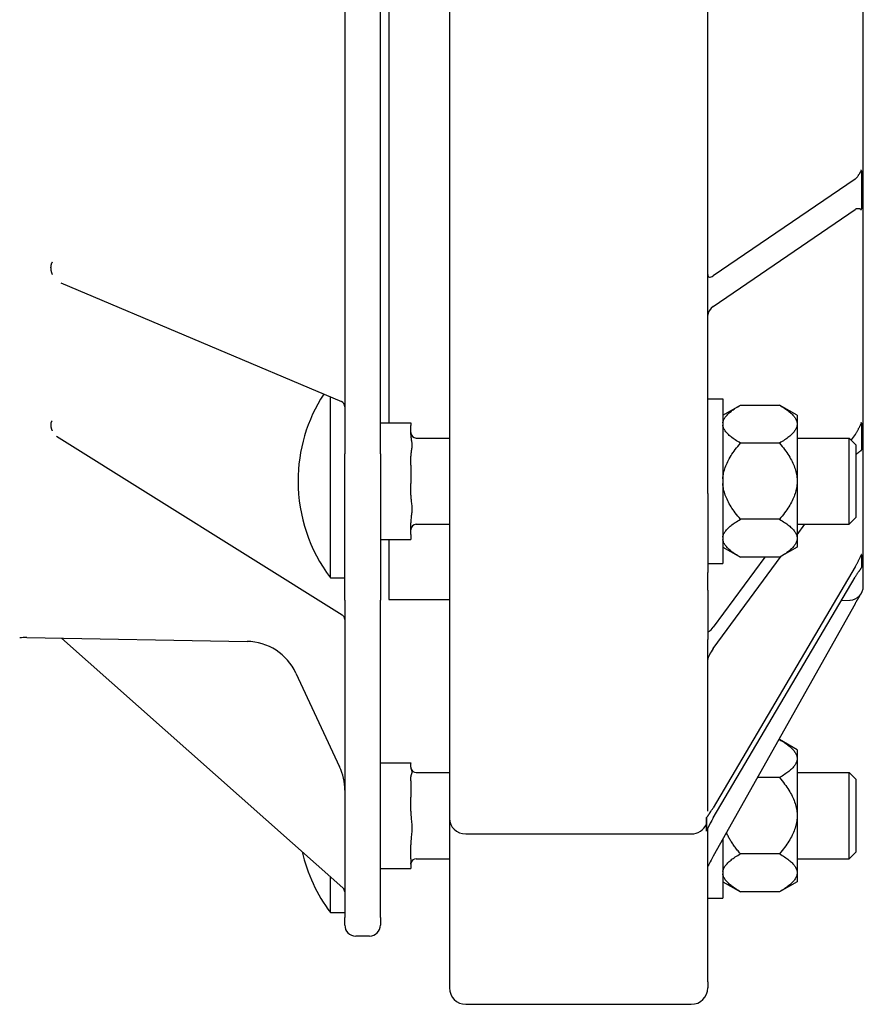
# Model space of a CAD drawing. Header units: millimetres. Extents: x -65 to 4199, y -78 to 1087.
# Tile 4 of 11: x 662 to 815, y 188 to 367. Entities that reach past the tile are written whole.
import ezdxf

# ---------------------------------------------------------------- set-up
doc = ezdxf.new("R2010")
doc.units = ezdxf.units.MM
doc.layers.add('DETAIL', color=2, linetype='Continuous')

msp = doc.modelspace()

# ---------------------------------------------------------------- linework, layer by layer
at = {"layer": 'DETAIL'}
for p, q in [((814.99, 263.57), (814.99, 498.71)), ((720.66, 474.59), (720.66, 287.68)), ((727.16, 287.68), (727.16, 474.59)), ((728.69, 469), (728.69, 293.28)), ((739.69, 381.14), (739.69, 280.41)), ((786.69, 280.41), (786.69, 377.14)), ((814.66, 339.12), (814.66, 335.66)), ((813.49, 337.64), (787.69, 320.02)), ((814.66, 335.66), (814.66, 332.2)), ((787.69, 314.47), (813.49, 332.09)), ((667.16, 321.52), (667.16, 321.59)), ((667.16, 321.46), (667.16, 321.52)), ((669.01, 318.73), (720.05, 297.15)), ((718.05, 265.08), (718.05, 298)), ((786.69, 297.68), (789.44, 297.68)), ((789.44, 297.68), (789.44, 267.68)), ((789.44, 294.68), (792.64, 296.53)), ((792.64, 296.53), (799.74, 296.53)), ((802.94, 294.68), (799.74, 296.53)), ((802.94, 294.68), (802.94, 293.28)), ((667.16, 292.98), (667.16, 292.92)), ((667.16, 292.92), (667.16, 292.87)), ((727.16, 293.28), (732.66, 293.28)), ((732.66, 293.28), (732.66, 292.78)), ((732.66, 291.16), (732.66, 292.78)), ((802.94, 293.28), (802.94, 292.84)), ((802.94, 292.84), (802.94, 283.11)), ((814.66, 293.21), (814.66, 290.78)), ((668.2, 290.88), (720.19, 258.37)), ((733.66, 290.53), (739.69, 290.53)), ((802.94, 290.53), (812.44, 290.53)), ((812.44, 274.83), (812.44, 290.53)), ((813.66, 289.31), (812.44, 290.53)), ((813.49, 291.14), (812.78, 290.18)), ((814.66, 290.78), (814.66, 288.35)), ((799.74, 289.6), (792.64, 289.6)), ((813.66, 289.31), (813.66, 276.05)), ((720.66, 261.05), (720.66, 287.68)), ((727.16, 287.68), (727.16, 261.05)), ((732.66, 285.62), (732.66, 287.24)), ((732.66, 285.62), (732.66, 282.25)), ((802.94, 283.11), (802.94, 282.24)), ((732.66, 280.16), (732.66, 282.25)), ((802.94, 282.24), (802.94, 272.51)), ((739.69, 280.41), (739.69, 266.08)), ((786.69, 280.41), (786.69, 266.08)), ((813.66, 276.05), (812.44, 274.83)), ((732.66, 273), (732.66, 275.09)), ((733.66, 274.83), (739.69, 274.83)), ((799.74, 275.75), (792.64, 275.75)), ((802.94, 274.83), (812.44, 274.83)), ((802.94, 272.92), (804.34, 274.83)), ((732.66, 273), (732.66, 272.07)), ((802.94, 272.51), (802.94, 272.07)), ((727.16, 272.07), (732.66, 272.07)), ((728.69, 272.07), (728.69, 261.14)), ((789.44, 270.67), (792.64, 268.83)), ((802.94, 270.67), (799.74, 268.83)), ((802.94, 272.07), (802.94, 270.67)), ((787.69, 252.23), (800.05, 269.01)), ((797.05, 268.83), (787.69, 256.13)), ((799.74, 268.83), (792.64, 268.83)), ((814.66, 269.28), (814.66, 268.12)), ((786.69, 267.68), (789.44, 267.68)), ((813.49, 267.07), (787.69, 223.27)), ((814.66, 268.12), (814.66, 266.97)), ((739.69, 266.08), (739.69, 262.84)), ((786.69, 262.84), (786.69, 266.08)), ((787.69, 221.42), (813.49, 265.22)), ((718.05, 265.08), (720.66, 265.08)), ((739.69, 262.84), (739.69, 253.88)), ((786.69, 262.84), (786.69, 253.88)), ((720.66, 261.05), (720.66, 203.29)), ((727.16, 203.29), (727.16, 261.05)), ((728.69, 261.14), (739.69, 261.14)), ((813.49, 260.36), (787.69, 214.45)), ((812.57, 261), (810.95, 260.9)), ((662.8, 254.23), (702.88, 253.53)), ((720.32, 208.7), (669.1, 254.12)), ((739.69, 253.88), (739.69, 221.36)), ((786.69, 222.65), (786.69, 253.88)), ((711.77, 247.75), (719.72, 230.71)), ((799.62, 235.67), (799.74, 235.67)), ((802.94, 233.83), (799.74, 235.67)), ((802.94, 233.83), (802.94, 232.43)), ((727.16, 231.44), (732.66, 231.44)), ((732.66, 231.44), (732.66, 231.35)), ((732.66, 230.63), (732.66, 231.35)), ((802.94, 232.43), (802.94, 231.99)), ((802.94, 231.99), (802.94, 222.26)), ((733.66, 229.67), (739.69, 229.67)), ((802.94, 229.67), (812.44, 229.67)), ((812.44, 213.97), (812.44, 229.67)), ((813.66, 228.45), (812.44, 229.67)), ((732.66, 228.18), (732.66, 228.9)), ((732.66, 228.18), (732.66, 225.22)), ((799.74, 228.75), (795.72, 228.75)), ((813.66, 228.45), (813.66, 215.19)), ((732.66, 222.67), (732.66, 225.22)), ((802.94, 222.26), (802.94, 221.38)), ((739.69, 221.36), (739.69, 191.62)), ((786.44, 221.19), (786.44, 221.5)), ((786.45, 221.42), (786.45, 220.25)), ((802.94, 221.38), (802.94, 211.65)), ((786.44, 219.03), (786.44, 219.33)), ((786.45, 220.25), (786.45, 219.08)), ((786.69, 191.62), (786.69, 219.55)), ((742.69, 218.51), (783.69, 218.51)), ((789.44, 217.57), (789.44, 206.82)), ((732.66, 213.96), (732.66, 216.5)), ((813.66, 215.19), (812.44, 213.97)), ((732.66, 213.96), (732.66, 212.21)), ((733.66, 213.97), (739.69, 213.97)), ((799.74, 214.9), (792.64, 214.9)), ((802.94, 213.97), (812.44, 213.97)), ((727.16, 212.21), (732.66, 212.21)), ((802.94, 211.65), (802.94, 211.22)), ((718.05, 204.22), (718.05, 210.72)), ((789.44, 209.82), (792.64, 207.97)), ((802.94, 209.82), (799.74, 207.97)), ((802.94, 211.22), (802.94, 209.82)), ((799.74, 207.97), (792.64, 207.97)), ((786.69, 206.82), (789.44, 206.82)), ((718.05, 204.22), (720.66, 204.22)), ((720.66, 201.92), (720.66, 203.29)), ((727.16, 203.29), (727.16, 201.92)), ((725.16, 199.92), (722.66, 199.92)), ((739.69, 191.62), (739.69, 190.51)), ((786.69, 191.62), (786.69, 190.51)), ((742.69, 187.51), (783.69, 187.51))]:
    msp.add_line(p, q, dxfattribs=at)
at = {"layer": 'DETAIL', "flags": 128}
for points in [[(813.49, 337.64), (813.56, 337.68), (813.62, 337.74), (813.68, 337.8), (813.74, 337.86), (813.8, 337.93), (813.86, 338), (813.92, 338.07), (813.98, 338.15), (814.04, 338.23), (814.09, 338.3), (814.14, 338.38), (814.2, 338.46), (814.24, 338.54), (814.29, 338.61), (814.34, 338.68), (814.38, 338.75), (814.42, 338.81), (814.46, 338.87), (814.5, 338.93), (814.53, 338.98), (814.57, 339.02), (814.6, 339.06), (814.63, 339.09), (814.66, 339.12)], [(814.66, 339.12), (814.66, 339.13), (814.66, 339.14), (814.65, 339.15), (814.65, 339.16), (814.65, 339.17), (814.65, 339.18), (814.64, 339.18), (814.64, 339.19), (814.64, 339.2), (814.64, 339.21), (814.63, 339.22), (814.63, 339.23), (814.63, 339.24), (814.63, 339.25), (814.63, 339.26), (814.63, 339.27), (814.63, 339.28), (814.63, 339.29), (814.62, 339.3), (814.62, 339.3), (814.62, 339.31), (814.62, 339.32), (814.62, 339.33), (814.62, 339.34)], [(814.66, 332.2), (814.63, 332.19), (814.6, 332.18), (814.57, 332.18), (814.53, 332.18), (814.5, 332.18), (814.46, 332.18), (814.43, 332.19), (814.39, 332.19), (814.34, 332.2), (814.3, 332.21), (814.26, 332.22), (814.21, 332.23), (814.16, 332.24), (814.11, 332.24), (814.06, 332.25), (814.01, 332.25), (813.95, 332.25), (813.9, 332.24), (813.84, 332.24), (813.77, 332.22), (813.71, 332.2), (813.64, 332.18), (813.57, 332.14), (813.49, 332.09)], [(814.62, 331.98), (814.62, 331.99), (814.62, 332), (814.62, 332.01), (814.62, 332.02), (814.62, 332.03), (814.63, 332.04), (814.63, 332.05), (814.63, 332.06), (814.63, 332.07), (814.63, 332.08), (814.63, 332.09), (814.63, 332.1), (814.63, 332.1), (814.64, 332.11), (814.64, 332.12), (814.64, 332.13), (814.64, 332.14), (814.65, 332.15), (814.65, 332.16), (814.65, 332.17), (814.65, 332.18), (814.66, 332.19), (814.66, 332.2), (814.66, 332.2)], [(667.43, 322.51), (667.41, 322.48), (667.39, 322.45), (667.37, 322.42), (667.35, 322.39), (667.33, 322.35), (667.31, 322.32), (667.3, 322.29), (667.28, 322.25), (667.27, 322.21), (667.25, 322.18), (667.24, 322.14), (667.23, 322.1), (667.22, 322.06), (667.21, 322.02), (667.2, 321.98), (667.19, 321.94), (667.18, 321.9), (667.18, 321.85), (667.17, 321.81), (667.17, 321.77), (667.16, 321.72), (667.16, 321.68), (667.16, 321.63), (667.16, 321.59)], [(667.16, 321.46), (667.16, 321.41), (667.16, 321.36), (667.16, 321.32), (667.17, 321.27), (667.17, 321.22), (667.18, 321.17), (667.18, 321.12), (667.19, 321.08), (667.2, 321.03), (667.21, 320.98), (667.22, 320.93), (667.23, 320.88), (667.24, 320.83), (667.25, 320.78), (667.27, 320.74), (667.28, 320.69), (667.3, 320.64), (667.31, 320.59), (667.33, 320.54), (667.35, 320.49), (667.37, 320.45), (667.39, 320.4), (667.41, 320.35), (667.43, 320.3)], [(789.44, 293.28), (789.46, 293.41), (789.49, 293.54), (789.53, 293.67), (789.58, 293.8), (789.64, 293.93), (789.71, 294.06), (789.79, 294.19), (789.88, 294.32), (789.97, 294.45), (790.08, 294.58), (790.2, 294.71), (790.32, 294.84), (790.46, 294.98), (790.6, 295.11), (790.76, 295.25), (790.93, 295.38), (791.1, 295.52), (791.29, 295.66), (791.49, 295.8), (791.69, 295.94), (791.91, 296.09), (792.14, 296.23), (792.39, 296.38), (792.64, 296.53)], [(799.74, 296.53), (799.99, 296.38), (800.23, 296.23), (800.46, 296.09), (800.68, 295.94), (800.89, 295.8), (801.09, 295.66), (801.27, 295.52), (801.45, 295.38), (801.62, 295.25), (801.77, 295.11), (801.92, 294.98), (802.05, 294.84), (802.18, 294.71), (802.3, 294.58), (802.4, 294.45), (802.5, 294.32), (802.59, 294.19), (802.67, 294.06), (802.74, 293.93), (802.8, 293.8), (802.85, 293.67), (802.89, 293.54), (802.92, 293.41), (802.94, 293.28)], [(667.43, 293.65), (667.41, 293.64), (667.39, 293.62), (667.37, 293.6), (667.35, 293.58), (667.33, 293.56), (667.31, 293.53), (667.3, 293.51), (667.28, 293.49), (667.27, 293.46), (667.25, 293.43), (667.24, 293.41), (667.23, 293.38), (667.22, 293.35), (667.21, 293.32), (667.2, 293.29), (667.19, 293.26), (667.18, 293.22), (667.18, 293.19), (667.17, 293.16), (667.17, 293.12), (667.16, 293.09), (667.16, 293.05), (667.16, 293.01), (667.16, 292.98)], [(667.16, 292.87), (667.16, 292.83), (667.16, 292.8), (667.16, 292.76), (667.17, 292.72), (667.17, 292.68), (667.18, 292.64), (667.18, 292.6), (667.19, 292.55), (667.2, 292.51), (667.21, 292.47), (667.22, 292.43), (667.23, 292.39), (667.24, 292.34), (667.25, 292.3), (667.27, 292.25), (667.28, 292.21), (667.3, 292.17), (667.31, 292.12), (667.33, 292.08), (667.35, 292.03), (667.37, 291.99), (667.39, 291.95), (667.41, 291.9), (667.43, 291.86)], [(792.64, 289.6), (792.39, 289.75), (792.14, 289.9), (791.91, 290.04), (791.69, 290.18), (791.49, 290.33), (791.29, 290.47), (791.1, 290.6), (790.93, 290.74), (790.76, 290.88), (790.6, 291.01), (790.46, 291.15), (790.32, 291.28), (790.2, 291.41), (790.08, 291.55), (789.97, 291.68), (789.88, 291.81), (789.79, 291.94), (789.71, 292.07), (789.64, 292.2), (789.58, 292.33), (789.53, 292.46), (789.49, 292.58), (789.46, 292.71), (789.44, 292.84)], [(802.94, 292.84), (802.92, 292.71), (802.89, 292.58), (802.85, 292.46), (802.8, 292.33), (802.74, 292.2), (802.67, 292.07), (802.59, 291.94), (802.5, 291.81), (802.4, 291.68), (802.3, 291.55), (802.18, 291.41), (802.05, 291.28), (801.92, 291.15), (801.77, 291.01), (801.62, 290.88), (801.45, 290.74), (801.27, 290.6), (801.09, 290.47), (800.89, 290.33), (800.68, 290.18), (800.46, 290.04), (800.23, 289.9), (799.99, 289.75), (799.74, 289.6)], [(813.49, 291.14), (813.56, 291.23), (813.62, 291.32), (813.68, 291.42), (813.74, 291.52), (813.8, 291.62), (813.86, 291.72), (813.92, 291.82), (813.98, 291.93), (814.04, 292.03), (814.09, 292.13), (814.14, 292.24), (814.2, 292.34), (814.24, 292.43), (814.29, 292.53), (814.34, 292.62), (814.38, 292.7), (814.42, 292.78), (814.46, 292.86), (814.5, 292.93), (814.53, 292.99), (814.57, 293.05), (814.6, 293.11), (814.63, 293.16), (814.66, 293.21)], [(814.66, 293.21), (814.66, 293.22), (814.66, 293.22), (814.65, 293.23), (814.65, 293.23), (814.65, 293.24), (814.65, 293.25), (814.64, 293.25), (814.64, 293.26), (814.64, 293.27), (814.64, 293.27), (814.63, 293.28), (814.63, 293.29), (814.63, 293.29), (814.63, 293.3), (814.63, 293.3), (814.63, 293.31), (814.63, 293.32), (814.63, 293.32), (814.62, 293.33), (814.62, 293.34), (814.62, 293.34), (814.62, 293.35), (814.62, 293.36), (814.62, 293.36)], [(732.66, 291.16), (732.66, 291), (732.68, 290.83), (732.69, 290.67), (732.71, 290.51), (732.74, 290.35), (732.76, 290.19), (732.79, 290.02), (732.81, 289.85), (732.83, 289.69), (732.84, 289.52), (732.85, 289.36), (732.86, 289.2), (732.85, 289.04), (732.84, 288.88), (732.83, 288.72), (732.81, 288.55), (732.79, 288.38), (732.76, 288.21), (732.74, 288.05), (732.71, 287.89), (732.69, 287.74), (732.68, 287.57), (732.66, 287.4), (732.66, 287.24)], [(789.44, 283.11), (789.46, 283.37), (789.49, 283.63), (789.53, 283.89), (789.58, 284.15), (789.64, 284.41), (789.71, 284.67), (789.79, 284.93), (789.88, 285.19), (789.97, 285.45), (790.08, 285.71), (790.2, 285.97), (790.32, 286.24), (790.46, 286.51), (790.6, 286.77), (790.76, 287.05), (790.93, 287.32), (791.1, 287.59), (791.29, 287.87), (791.49, 288.15), (791.69, 288.43), (791.91, 288.72), (792.14, 289.01), (792.39, 289.3), (792.64, 289.6)], [(799.74, 289.6), (799.99, 289.3), (800.23, 289.01), (800.46, 288.72), (800.68, 288.43), (800.89, 288.15), (801.09, 287.87), (801.27, 287.59), (801.45, 287.32), (801.62, 287.05), (801.77, 286.77), (801.92, 286.51), (802.05, 286.24), (802.18, 285.97), (802.3, 285.71), (802.4, 285.45), (802.5, 285.19), (802.59, 284.93), (802.67, 284.67), (802.74, 284.41), (802.8, 284.15), (802.85, 283.89), (802.89, 283.63), (802.92, 283.37), (802.94, 283.11)], [(814.66, 288.35), (814.63, 288.31), (814.6, 288.28), (814.58, 288.25), (814.55, 288.23), (814.52, 288.2), (814.48, 288.17), (814.45, 288.15), (814.42, 288.12), (814.38, 288.09), (814.34, 288.07), (814.3, 288.04), (814.26, 288.01), (814.22, 287.97), (814.18, 287.94), (814.13, 287.91), (814.09, 287.87), (814.04, 287.83), (813.99, 287.79), (813.94, 287.75), (813.89, 287.7), (813.84, 287.65), (813.78, 287.59), (813.72, 287.52), (813.66, 287.45)], [(814.62, 288.19), (814.62, 288.2), (814.62, 288.2), (814.62, 288.21), (814.62, 288.22), (814.62, 288.22), (814.63, 288.23), (814.63, 288.24), (814.63, 288.24), (814.63, 288.25), (814.63, 288.26), (814.63, 288.26), (814.63, 288.27), (814.63, 288.28), (814.64, 288.28), (814.64, 288.29), (814.64, 288.3), (814.64, 288.3), (814.65, 288.31), (814.65, 288.32), (814.65, 288.32), (814.65, 288.33), (814.66, 288.33), (814.66, 288.34), (814.66, 288.35)], [(792.64, 275.75), (792.39, 276.05), (792.14, 276.34), (791.91, 276.63), (791.69, 276.92), (791.49, 277.2), (791.29, 277.48), (791.1, 277.76), (790.93, 278.03), (790.76, 278.31), (790.6, 278.58), (790.46, 278.84), (790.32, 279.11), (790.2, 279.38), (790.08, 279.64), (789.97, 279.9), (789.88, 280.16), (789.79, 280.42), (789.71, 280.68), (789.64, 280.94), (789.58, 281.2), (789.53, 281.46), (789.49, 281.72), (789.46, 281.98), (789.44, 282.24)], [(802.94, 282.24), (802.92, 281.98), (802.89, 281.72), (802.85, 281.46), (802.8, 281.2), (802.74, 280.94), (802.67, 280.68), (802.59, 280.42), (802.5, 280.16), (802.4, 279.9), (802.3, 279.64), (802.18, 279.38), (802.05, 279.11), (801.92, 278.84), (801.77, 278.58), (801.62, 278.31), (801.45, 278.03), (801.27, 277.76), (801.09, 277.48), (800.89, 277.2), (800.68, 276.92), (800.46, 276.63), (800.23, 276.34), (799.99, 276.05), (799.74, 275.75)], [(732.66, 280.16), (732.66, 279.95), (732.68, 279.74), (732.69, 279.52), (732.71, 279.32), (732.74, 279.11), (732.76, 278.9), (732.79, 278.69), (732.81, 278.47), (732.83, 278.25), (732.84, 278.04), (732.85, 277.83), (732.86, 277.63), (732.85, 277.42), (732.84, 277.21), (732.83, 277), (732.81, 276.78), (732.79, 276.57), (732.76, 276.35), (732.74, 276.14), (732.71, 275.94), (732.69, 275.73), (732.68, 275.52), (732.66, 275.3), (732.66, 275.09)], [(789.44, 272.51), (789.46, 272.64), (789.49, 272.77), (789.53, 272.9), (789.58, 273.02), (789.64, 273.15), (789.71, 273.28), (789.79, 273.41), (789.88, 273.54), (789.97, 273.67), (790.08, 273.81), (790.2, 273.94), (790.32, 274.07), (790.46, 274.2), (790.6, 274.34), (790.76, 274.47), (790.93, 274.61), (791.1, 274.75), (791.29, 274.89), (791.49, 275.03), (791.69, 275.17), (791.91, 275.31), (792.14, 275.46), (792.39, 275.6), (792.64, 275.75)], [(799.74, 275.75), (799.99, 275.6), (800.23, 275.46), (800.46, 275.31), (800.68, 275.17), (800.89, 275.03), (801.09, 274.89), (801.27, 274.75), (801.45, 274.61), (801.62, 274.47), (801.77, 274.34), (801.92, 274.2), (802.05, 274.07), (802.18, 273.94), (802.3, 273.81), (802.4, 273.67), (802.5, 273.54), (802.59, 273.41), (802.67, 273.28), (802.74, 273.15), (802.8, 273.02), (802.85, 272.9), (802.89, 272.77), (802.92, 272.64), (802.94, 272.51)], [(792.64, 268.83), (792.39, 268.97), (792.14, 269.12), (791.91, 269.27), (791.69, 269.41), (791.49, 269.55), (791.29, 269.69), (791.1, 269.83), (790.93, 269.97), (790.76, 270.1), (790.6, 270.24), (790.46, 270.37), (790.32, 270.51), (790.2, 270.64), (790.08, 270.77), (789.97, 270.9), (789.88, 271.03), (789.79, 271.16), (789.71, 271.29), (789.64, 271.42), (789.58, 271.55), (789.53, 271.68), (789.49, 271.81), (789.46, 271.94), (789.44, 272.07)], [(802.94, 272.07), (802.92, 271.94), (802.89, 271.81), (802.85, 271.68), (802.8, 271.55), (802.74, 271.42), (802.67, 271.29), (802.59, 271.16), (802.5, 271.03), (802.4, 270.9), (802.3, 270.77), (802.18, 270.64), (802.05, 270.51), (801.92, 270.37), (801.77, 270.24), (801.62, 270.1), (801.45, 269.97), (801.27, 269.83), (801.09, 269.69), (800.89, 269.55), (800.68, 269.41), (800.46, 269.27), (800.23, 269.12), (799.99, 268.97), (799.74, 268.83)], [(813.49, 267.07), (813.56, 267.18), (813.62, 267.29), (813.68, 267.4), (813.74, 267.51), (813.8, 267.62), (813.86, 267.73), (813.92, 267.85), (813.98, 267.95), (814.04, 268.06), (814.09, 268.17), (814.14, 268.27), (814.2, 268.37), (814.24, 268.47), (814.29, 268.57), (814.34, 268.66), (814.38, 268.74), (814.42, 268.83), (814.46, 268.9), (814.5, 268.98), (814.53, 269.04), (814.57, 269.11), (814.6, 269.17), (814.63, 269.22), (814.66, 269.28)], [(814.66, 269.28), (814.66, 269.28), (814.66, 269.29), (814.65, 269.29), (814.65, 269.29), (814.65, 269.3), (814.65, 269.3), (814.64, 269.3), (814.64, 269.3), (814.64, 269.31), (814.64, 269.31), (814.63, 269.31), (814.63, 269.32), (814.63, 269.32), (814.63, 269.32), (814.63, 269.32), (814.63, 269.33), (814.63, 269.33), (814.63, 269.33), (814.62, 269.34), (814.62, 269.34), (814.62, 269.34), (814.62, 269.35), (814.62, 269.35), (814.62, 269.35)], [(814.66, 266.97), (814.63, 266.92), (814.6, 266.87), (814.57, 266.82), (814.53, 266.77), (814.5, 266.72), (814.46, 266.67), (814.43, 266.62), (814.39, 266.56), (814.34, 266.5), (814.3, 266.44), (814.26, 266.38), (814.21, 266.31), (814.16, 266.24), (814.11, 266.17), (814.06, 266.1), (814.01, 266.02), (813.95, 265.94), (813.9, 265.86), (813.84, 265.77), (813.77, 265.67), (813.71, 265.57), (813.64, 265.45), (813.57, 265.34), (813.49, 265.22)], [(814.62, 266.89), (814.62, 266.89), (814.62, 266.89), (814.62, 266.89), (814.62, 266.89), (814.62, 266.89), (814.62, 266.9), (814.62, 266.9), (814.62, 266.9), (814.62, 266.9), (814.62, 266.9), (814.62, 266.9), (814.62, 266.9), (814.62, 266.9), (814.62, 266.9), (814.62, 266.9), (814.62, 266.9), (814.62, 266.9), (814.62, 266.9), (814.62, 266.9), (814.62, 266.9), (814.62, 266.9), (814.62, 266.91), (814.62, 266.91), (814.62, 266.91)], [(813.49, 260.36), (813.54, 260.44), (813.58, 260.51), (813.62, 260.59), (813.66, 260.66), (813.71, 260.74), (813.75, 260.81), (813.79, 260.88), (813.83, 260.95), (813.87, 261.02), (813.91, 261.09), (813.95, 261.16), (813.99, 261.23), (814.03, 261.29), (814.06, 261.36), (814.1, 261.42), (814.14, 261.48), (814.17, 261.54), (814.21, 261.6), (814.24, 261.66), (814.27, 261.71), (814.3, 261.77), (814.34, 261.82), (814.37, 261.87), (814.39, 261.92)], [(799.74, 235.67), (799.99, 235.52), (800.23, 235.38), (800.46, 235.23), (800.68, 235.09), (800.89, 234.95), (801.09, 234.81), (801.27, 234.67), (801.45, 234.53), (801.62, 234.4), (801.77, 234.26), (801.92, 234.13), (802.05, 233.99), (802.18, 233.86), (802.3, 233.73), (802.4, 233.6), (802.5, 233.47), (802.59, 233.34), (802.67, 233.21), (802.74, 233.08), (802.8, 232.95), (802.85, 232.82), (802.89, 232.69), (802.92, 232.56), (802.94, 232.43)], [(802.94, 231.99), (802.92, 231.86), (802.89, 231.73), (802.85, 231.6), (802.8, 231.47), (802.74, 231.34), (802.67, 231.21), (802.59, 231.08), (802.5, 230.95), (802.4, 230.82), (802.3, 230.69), (802.18, 230.56), (802.05, 230.43), (801.92, 230.29), (801.77, 230.16), (801.62, 230.03), (801.45, 229.89), (801.27, 229.75), (801.09, 229.61), (800.89, 229.47), (800.68, 229.33), (800.46, 229.19), (800.23, 229.04), (799.99, 228.9), (799.74, 228.75)], [(732.66, 230.63), (732.66, 230.56), (732.68, 230.49), (732.69, 230.41), (732.71, 230.34), (732.74, 230.27), (732.76, 230.2), (732.79, 230.13), (732.81, 230.05), (732.83, 229.98), (732.84, 229.91), (732.85, 229.83), (732.86, 229.76), (732.85, 229.69), (732.84, 229.62), (732.83, 229.55), (732.81, 229.47), (732.79, 229.4), (732.76, 229.33), (732.74, 229.25), (732.71, 229.18), (732.69, 229.11), (732.68, 229.04), (732.66, 228.97), (732.66, 228.9)], [(799.74, 228.75), (799.99, 228.45), (800.23, 228.16), (800.46, 227.87), (800.68, 227.58), (800.89, 227.3), (801.09, 227.02), (801.27, 226.74), (801.45, 226.47), (801.62, 226.19), (801.77, 225.92), (801.92, 225.65), (802.05, 225.39), (802.18, 225.12), (802.3, 224.86), (802.4, 224.6), (802.5, 224.33), (802.59, 224.07), (802.67, 223.81), (802.74, 223.56), (802.8, 223.3), (802.85, 223.04), (802.89, 222.78), (802.92, 222.52), (802.94, 222.26)], [(732.66, 222.67), (732.66, 222.42), (732.68, 222.15), (732.69, 221.89), (732.71, 221.64), (732.74, 221.4), (732.76, 221.14), (732.79, 220.88), (732.81, 220.61), (732.83, 220.35), (732.84, 220.09), (732.85, 219.83), (732.86, 219.59), (732.85, 219.34), (732.84, 219.08), (732.83, 218.82), (732.81, 218.56), (732.79, 218.3), (732.76, 218.03), (732.74, 217.78), (732.71, 217.53), (732.69, 217.28), (732.68, 217.02), (732.66, 216.76), (732.66, 216.5)], [(786.45, 221.42), (786.47, 221.44), (786.49, 221.47), (786.51, 221.5), (786.53, 221.53), (786.56, 221.56), (786.58, 221.59), (786.6, 221.63), (786.63, 221.66), (786.66, 221.7), (786.68, 221.74), (786.71, 221.78), (786.74, 221.82), (786.77, 221.86), (786.8, 221.9), (786.83, 221.95), (786.87, 221.99), (786.9, 222.04), (786.93, 222.09), (786.97, 222.14), (787, 222.18), (787.03, 222.24), (787.07, 222.29), (787.1, 222.34), (787.14, 222.39)], [(786.44, 221.5), (786.44, 221.5), (786.44, 221.49), (786.44, 221.49), (786.44, 221.49), (786.44, 221.49), (786.44, 221.48), (786.44, 221.48), (786.44, 221.48), (786.44, 221.47), (786.44, 221.47), (786.44, 221.47), (786.44, 221.46), (786.44, 221.46), (786.44, 221.46), (786.44, 221.45), (786.44, 221.45), (786.44, 221.44), (786.45, 221.44), (786.45, 221.44), (786.45, 221.43), (786.45, 221.43), (786.45, 221.42), (786.45, 221.42), (786.45, 221.42)], [(786.45, 220.25), (786.45, 220.29), (786.45, 220.32), (786.45, 220.36), (786.45, 220.4), (786.45, 220.44), (786.45, 220.48), (786.45, 220.52), (786.45, 220.56), (786.45, 220.6), (786.45, 220.64), (786.45, 220.68), (786.45, 220.72), (786.45, 220.76), (786.45, 220.8), (786.44, 220.83), (786.44, 220.87), (786.44, 220.91), (786.44, 220.95), (786.44, 220.99), (786.44, 221.03), (786.44, 221.07), (786.44, 221.11), (786.44, 221.15), (786.44, 221.19)], [(787.14, 220.44), (787.1, 220.37), (787.07, 220.3), (787.03, 220.23), (787, 220.17), (786.97, 220.1), (786.93, 220.03), (786.9, 219.97), (786.87, 219.9), (786.83, 219.84), (786.8, 219.78), (786.77, 219.72), (786.74, 219.66), (786.71, 219.6), (786.69, 219.54), (786.66, 219.49), (786.63, 219.44), (786.61, 219.38), (786.58, 219.33), (786.56, 219.29), (786.53, 219.24), (786.51, 219.2), (786.49, 219.15), (786.47, 219.11), (786.45, 219.08)], [(802.94, 221.38), (802.92, 221.12), (802.89, 220.87), (802.85, 220.61), (802.8, 220.35), (802.74, 220.09), (802.67, 219.83), (802.59, 219.57), (802.5, 219.31), (802.4, 219.05), (802.3, 218.79), (802.18, 218.52), (802.05, 218.26), (801.92, 217.99), (801.77, 217.72), (801.62, 217.45), (801.45, 217.18), (801.27, 216.91), (801.09, 216.63), (800.89, 216.35), (800.68, 216.06), (800.46, 215.78), (800.23, 215.49), (799.99, 215.19), (799.74, 214.9)], [(786.44, 219.33), (786.44, 219.37), (786.44, 219.41), (786.44, 219.45), (786.44, 219.49), (786.44, 219.52), (786.44, 219.56), (786.44, 219.6), (786.44, 219.64), (786.44, 219.68), (786.45, 219.71), (786.45, 219.75), (786.45, 219.79), (786.45, 219.83), (786.45, 219.87), (786.45, 219.9), (786.45, 219.94), (786.45, 219.98), (786.45, 220.02), (786.45, 220.06), (786.45, 220.09), (786.45, 220.13), (786.45, 220.17), (786.45, 220.21), (786.45, 220.25)], [(786.45, 219.08), (786.45, 219.08), (786.45, 219.07), (786.45, 219.07), (786.45, 219.07), (786.45, 219.07), (786.45, 219.07), (786.44, 219.07), (786.44, 219.07), (786.44, 219.06), (786.44, 219.06), (786.44, 219.06), (786.44, 219.06), (786.44, 219.06), (786.44, 219.06), (786.44, 219.05), (786.44, 219.05), (786.44, 219.05), (786.44, 219.05), (786.44, 219.04), (786.44, 219.04), (786.44, 219.04), (786.44, 219.04), (786.44, 219.03), (786.44, 219.03)], [(792.64, 214.9), (792.49, 215.07), (792.35, 215.24), (792.21, 215.41), (792.07, 215.58), (791.94, 215.74), (791.81, 215.91), (791.69, 216.07), (791.57, 216.24), (791.45, 216.4), (791.34, 216.56), (791.23, 216.72), (791.12, 216.88), (791.02, 217.04), (790.92, 217.2), (790.82, 217.36), (790.73, 217.51), (790.64, 217.67), (790.55, 217.82), (790.47, 217.98), (790.39, 218.13), (790.31, 218.28), (790.24, 218.44), (790.17, 218.59), (790.1, 218.74)], [(732.66, 213.01), (732.66, 213.02), (732.66, 213.03), (732.66, 213.04), (732.66, 213.05), (732.66, 213.06), (732.66, 213.07), (732.66, 213.08), (732.66, 213.09), (732.67, 213.1), (732.67, 213.11), (732.67, 213.12), (732.67, 213.13), (732.67, 213.14), (732.67, 213.15), (732.68, 213.16), (732.68, 213.17), (732.68, 213.18), (732.68, 213.19), (732.69, 213.2), (732.69, 213.21), (732.69, 213.22), (732.69, 213.23), (732.7, 213.24), (732.7, 213.25)], [(789.44, 211.65), (789.46, 211.78), (789.49, 211.91), (789.53, 212.04), (789.58, 212.17), (789.64, 212.3), (789.71, 212.43), (789.79, 212.56), (789.88, 212.69), (789.97, 212.82), (790.08, 212.95), (790.2, 213.08), (790.32, 213.22), (790.46, 213.35), (790.6, 213.48), (790.76, 213.62), (790.93, 213.76), (791.1, 213.89), (791.29, 214.03), (791.49, 214.17), (791.69, 214.31), (791.91, 214.46), (792.14, 214.6), (792.39, 214.75), (792.64, 214.9)], [(799.74, 214.9), (799.99, 214.75), (800.23, 214.6), (800.46, 214.46), (800.68, 214.31), (800.89, 214.17), (801.09, 214.03), (801.27, 213.89), (801.45, 213.76), (801.62, 213.62), (801.77, 213.48), (801.92, 213.35), (802.05, 213.22), (802.18, 213.08), (802.3, 212.95), (802.4, 212.82), (802.5, 212.69), (802.59, 212.56), (802.67, 212.43), (802.74, 212.3), (802.8, 212.17), (802.85, 212.04), (802.89, 211.91), (802.92, 211.78), (802.94, 211.65)], [(792.64, 207.97), (792.39, 208.12), (792.14, 208.27), (791.91, 208.41), (791.69, 208.56), (791.49, 208.7), (791.29, 208.84), (791.1, 208.98), (790.93, 209.11), (790.76, 209.25), (790.6, 209.39), (790.46, 209.52), (790.32, 209.65), (790.2, 209.79), (790.08, 209.92), (789.97, 210.05), (789.88, 210.18), (789.79, 210.31), (789.71, 210.44), (789.64, 210.57), (789.58, 210.7), (789.53, 210.83), (789.49, 210.96), (789.46, 211.09), (789.44, 211.22)], [(802.94, 211.22), (802.92, 211.09), (802.89, 210.96), (802.85, 210.83), (802.8, 210.7), (802.74, 210.57), (802.67, 210.44), (802.59, 210.31), (802.5, 210.18), (802.4, 210.05), (802.3, 209.92), (802.18, 209.79), (802.05, 209.65), (801.92, 209.52), (801.77, 209.39), (801.62, 209.25), (801.45, 209.11), (801.27, 208.98), (801.09, 208.84), (800.89, 208.7), (800.68, 208.56), (800.46, 208.41), (800.23, 208.27), (799.99, 208.12), (799.74, 207.97)]]:
    msp.add_lwpolyline(points, dxfattribs=at)
at = {"layer": 'DETAIL'}
for centre, radius, start, end in [((741.46, 282.66), 29.3, 147.2312, 179.9643), ((719.66, 296.23), 1, 0, 67.0855), ((733.66, 291.53), 1, 180, 270), ((741.46, 282.69), 29.3, 180.0357, 216.9634), ((733.66, 273.83), 1, 90, 180), ((812.42, 263.57), 2.57, 273.2926, 0), ((719.66, 257.52), 1, 0, 57.9751), ((662.63, 244.23), 10, 89, 96.3432), ((702.71, 243.53), 10, 25, 89), ((710.66, 226.48), 10, 0, 25), ((733.66, 230.67), 1, 196.215, 270), ((741.46, 221.84), 29.3, 192.9457, 216.9634), ((733.66, 212.97), 1, 90, 163.785), ((719.66, 207.95), 1, 0, 48.4358), ((722.66, 201.92), 2, 180, 270), ((725.16, 201.92), 2, 270, 0), ((742.69, 190.51), 3, 180, 270), ((783.69, 190.51), 3, 270, 0)]:
    msp.add_arc(centre, radius, start, end, dxfattribs=at)
for centre, major_axis, ratio, start_param, end_param in [((787.69, 320.94), (-0.85, -1.07), 0.496345, 5.723837, 7.294634), ((787.69, 313.55), (-0.85, -1.07), 0.496345, 4.153041, 5.723837), ((787.69, 256.78), (-0.95, -1.49), 0.2076, 5.968401, 7.539198), ((787.69, 251.58), (-0.95, -1.49), 0.2076, 4.397605, 5.968401), ((787.69, 223.58), (-0.99, -1.72), 0.078196, 0.854214, 1.435625), ((742.69, 221.36), (-3, 0), 0.951157, 0, 1.570796), ((787.69, 221.11), (-0.99, -1.72), 0.078196, 4.577218, 5.158629), ((783.69, 221.36), (3, 0), 0.951157, 4.712389, 5.882251), ((787.69, 214.38), (-1, -1.78), 0.018817, 4.678877, 6.249673)]:
    msp.add_ellipse(centre, major_axis=major_axis, ratio=ratio, start_param=start_param, end_param=end_param, dxfattribs=at)

doc.saveas('drawing.dxf')
